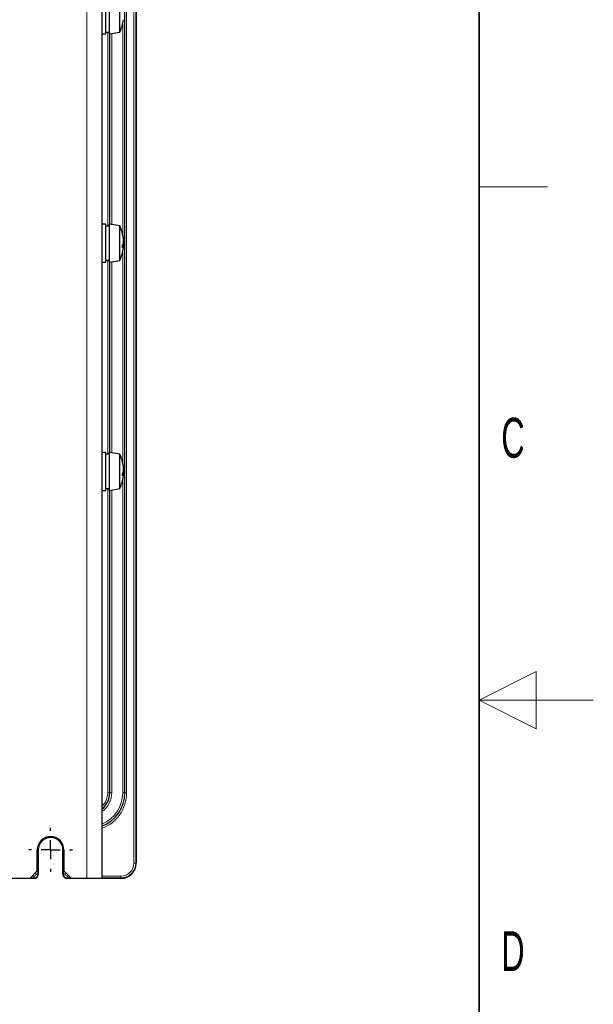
# Model space of a CAD drawing. Header units: millimetres. Extents: x 5 to 418, y 2 to 292.
# Tile 50 of 51: x 368 to 418, y 121 to 207. Entities that reach past the tile are written whole.
import ezdxf

# ---------------------------------------------------------------- set-up
doc = ezdxf.new("R2010")
doc.units = ezdxf.units.MM
doc.layers.add('SLD-0', color=7, linetype='Continuous')
doc.styles.add('SLDTEXTSTYLE0', font='TXT', dxfattribs={"width": 0.605})

# ---------------------------------------------------------------- blocks, each defined once
blk = doc.blocks.new('SW_CENTERMARKSYMBOL_5')
at = {"layer": 'SLD-0', "color": 0}
for p, q in [((0, 1.667), (0, 1.917)), ((-1.667, 0), (-1.917, 0)), ((0, 0), (-0.833, 0)), ((0, 0), (0, 0.833)), ((0, 0), (0, -0.833)), ((0, 0), (0.833, 0)), ((1.667, 0), (1.917, 0)), ((0, -1.667), (0, -1.917))]:
    blk.add_line(p, q, dxfattribs=at)

msp = doc.modelspace()

# ---------------------------------------------------------------- linework, layer by layer
at = {"color": 7, "linetype": 'Continuous', "lineweight": 18}
for p, q in [((373.6157, 131.635), (373.6157, 244.9684)), ((377.7445, 132.9684), (377.7445, 243.635)), ((377.9111, 243.635), (377.9111, 132.9684)), ((376.9315, 139.135), (376.9315, 233.8017)), ((376.9462, 139.135), (376.9462, 233.8017)), ((377.1128, 139.135), (377.1128, 233.8017)), ((376.7649, 188.1153), (376.7649, 206.4881)), ((375.4519, 188.8017), (375.4519, 205.8017)), ((375.6185, 188.9649), (375.6185, 205.6385)), ((375.6332, 188.9623), (375.6332, 205.6411)), ((375.7998, 188.933), (375.7998, 205.6704)), ((376.7649, 168.1153), (376.7649, 186.4881)), ((375.4519, 168.8017), (375.4519, 185.8017)), ((375.6185, 168.9649), (375.6185, 185.6385)), ((375.6332, 168.9623), (375.6332, 185.6411)), ((375.7998, 168.933), (375.7998, 185.6704)), ((375.4519, 139.135), (375.4519, 165.8017)), ((376.7649, 139.135), (376.7649, 166.4881)), ((375.6185, 139.135), (375.6185, 165.6385)), ((375.6332, 139.135), (375.6332, 165.6411)), ((375.7998, 139.135), (375.7998, 165.6704)), ((375.4519, 139.135), (375.6185, 139.135)), ((375.6185, 139.135), (375.6332, 139.135)), ((375.6332, 139.135), (375.7998, 139.135)), ((376.7649, 139.135), (376.9315, 139.135)), ((376.9315, 139.135), (376.9462, 139.135)), ((376.9462, 139.135), (377.1128, 139.135)), ((369.2823, 134.135), (369.3278, 134.135)), ((369.3278, 134.135), (369.3278, 132.0062)), ((369.3278, 134.135), (369.3657, 134.135)), ((371.5702, 134.135), (371.5323, 134.135)), ((371.6157, 134.135), (371.5702, 134.135)), ((371.5702, 132.0062), (371.5702, 134.135)), ((377.9111, 132.9684), (377.7445, 132.9684)), ((377.9111, 132.9684), (377.949, 132.9684)), ((369.1612, 132.0062), (369.1612, 132.1805)), ((371.7369, 132.1805), (371.7369, 132.0062)), ((368.9945, 131.6729), (368.6535, 131.6729)), ((368.8202, 131.8395), (368.9945, 131.8395)), ((368.9945, 131.8395), (368.9945, 131.6729)), ((369.0324, 131.635), (368.9945, 131.6729)), ((369.1612, 132.0062), (369.3278, 132.0062)), ((369.3278, 132.0062), (369.3657, 131.9683)), ((371.5323, 131.9683), (371.5702, 132.0062)), ((371.7369, 132.0062), (371.5702, 132.0062)), ((371.9035, 131.6729), (371.8656, 131.635)), ((371.9035, 131.8395), (372.0778, 131.8395)), ((371.9035, 131.6729), (371.9035, 131.8395)), ((372.2445, 131.6729), (371.9035, 131.6729)), ((374.949, 131.8395), (376.6157, 131.8395)), ((376.6157, 131.6729), (374.949, 131.6729)), ((376.6157, 131.6729), (376.6157, 131.8395)), ((376.6157, 131.6729), (376.6157, 131.635))]:
    msp.add_line(p, q, dxfattribs=at)
at = {"color": 7, "linetype": 'Continuous', "lineweight": 25}
for p, q in [((374.949, 244.9684), (374.949, 131.635)), ((377.949, 243.635), (377.949, 132.9684)), ((375.2823, 206.7279), (375.2823, 208.9684)), ((375.599, 206.7279), (375.599, 208.9684)), ((376.5057, 206.783), (376.5057, 208.8085)), ((375.2823, 205.635), (375.2823, 206.7279)), ((375.599, 205.635), (375.599, 206.7279)), ((376.5057, 205.7949), (376.5057, 206.783)), ((374.949, 205.635), (375.2823, 205.635)), ((375.2823, 205.8017), (375.599, 205.8017)), ((375.599, 205.635), (376.5057, 205.7949)), ((375.2823, 188.9684), (374.949, 188.9684)), ((375.2823, 186.7279), (375.2823, 188.9684)), ((375.599, 188.8017), (375.2823, 188.8017)), ((376.5057, 188.8085), (375.599, 188.9684)), ((375.599, 186.7279), (375.599, 188.9684)), ((376.5057, 186.783), (376.5057, 188.8085)), ((376.8267, 187.7124), (376.84, 187.7144)), ((376.8336, 187.2832), (376.8458, 187.2805)), ((376.8407, 187.6072), (376.8494, 187.6092)), ((376.8448, 187.5519), (376.8458, 187.5522)), ((375.2823, 185.635), (375.2823, 186.7279)), ((375.599, 185.635), (375.599, 186.7279)), ((376.5057, 185.7949), (376.5057, 186.783)), ((376.7589, 187.0761), (376.8458, 187.0512)), ((376.7702, 187.1492), (376.8494, 187.1426)), ((374.949, 185.635), (375.2823, 185.635)), ((375.2823, 185.8017), (375.599, 185.8017)), ((375.599, 185.635), (376.5057, 185.7949)), ((375.2823, 168.9684), (374.949, 168.9684)), ((375.2823, 166.7279), (375.2823, 168.9684)), ((375.599, 168.8017), (375.2823, 168.8017)), ((376.5057, 168.8085), (375.599, 168.9684)), ((375.599, 166.7279), (375.599, 168.9684)), ((376.5057, 166.783), (376.5057, 168.8085)), ((376.8267, 167.7124), (376.84, 167.7144)), ((376.8407, 167.6072), (376.8494, 167.6092)), ((376.8448, 167.5519), (376.8458, 167.5522)), ((375.2823, 165.635), (375.2823, 166.7279)), ((375.599, 165.635), (375.599, 166.7279)), ((376.5057, 165.7949), (376.5057, 166.783)), ((376.7589, 167.0761), (376.8458, 167.0512)), ((376.7702, 167.1492), (376.8494, 167.1426)), ((376.8336, 167.2832), (376.8458, 167.2805)), ((375.2823, 165.8017), (375.599, 165.8017)), ((375.599, 165.635), (376.5057, 165.7949)), ((374.949, 165.635), (375.2823, 165.635)), ((369.2823, 132.3017), (369.2823, 134.135)), ((369.3657, 134.135), (369.3657, 131.9683)), ((371.5323, 131.9683), (371.5323, 134.135)), ((371.6157, 134.135), (371.6157, 132.3017)), ((368.6157, 131.635), (369.2823, 132.3017)), ((371.6157, 132.3017), (372.2823, 131.635)), ((368.6157, 131.635), (366.949, 131.635)), ((369.0324, 131.635), (368.6157, 131.635)), ((372.2823, 131.635), (371.8656, 131.635)), ((373.6157, 131.635), (372.2823, 131.635)), ((374.949, 131.635), (373.6157, 131.635)), ((376.6157, 131.635), (374.949, 131.635))]:
    msp.add_line(p, q, dxfattribs=at)
for centre, radius, start, end in [((373.5323, 207.3017), 3.3333, 333.125393, 352.83965), ((373.5323, 187.3017), 3.3333, 7.16035, 26.874607), ((374.0399, 187.3669), 2.8216, 7.075352, 16.583695), ((376.3362, 188.1318), 0.4099, 354.340191, 5.659809), ((373.7173, 187.2335), 3.1461, 6.980057, 15.822284), ((376.1472, 187.5228), 0.7267, 327.106134, 344.027584), ((375.3298, 187.5268), 1.5218, 3.103521, 7.081077), ((373.5144, 187.337), 3.3373, 2.124772, 4.792878), ((376.3897, 187.6094), 0.4597, 352.853184, 359.97353), ((374.2058, 187.4602), 2.6436, 357.021236, 0.011237), ((374.2058, 187.1432), 2.6436, 359.988763, 2.978764), ((373.5323, 187.3017), 3.3333, 333.125393, 352.83965), ((373.7176, 187.0146), 3.0419, 357.86003, 2.13997), ((376.4676, 187.1728), 0.3973, 316.833719, 342.17506), ((375.3298, 187.0766), 1.5218, 352.918923, 356.896479), ((373.5114, 187.2665), 3.3403, 356.308848, 357.874591), ((376.3897, 186.994), 0.4597, 0.02647, 7.146816), ((373.5323, 167.3017), 3.3333, 7.16035, 26.874607), ((374.0399, 167.3669), 2.8216, 7.075352, 16.583695), ((376.3362, 168.1318), 0.4099, 354.340191, 5.659809), ((373.7173, 167.2335), 3.1461, 6.980057, 15.822284), ((375.3298, 167.5268), 1.5218, 3.103521, 7.081077), ((373.5144, 167.337), 3.3373, 2.124772, 4.792878), ((376.3897, 167.6094), 0.4597, 352.853184, 359.97353), ((374.2058, 167.4602), 2.6436, 357.021236, 0.011237), ((373.5323, 167.3017), 3.3333, 333.125393, 352.83965), ((376.1472, 167.5228), 0.7267, 327.106134, 344.027584), ((373.7176, 167.0146), 3.0419, 357.86003, 2.13997), ((376.4676, 167.1728), 0.3973, 316.833719, 342.17506), ((375.3298, 167.0766), 1.5218, 352.918923, 356.896479), ((373.5114, 167.2665), 3.3403, 356.308848, 357.874591), ((374.2058, 167.1432), 2.6436, 359.988763, 2.978764), ((376.3897, 166.994), 0.4597, 0.02647, 7.146816), ((373.7823, 139.135), 3.1638, 291.638788, 0), ((373.7823, 139.135), 1.8508, 309.075559, 0), ((370.449, 134.135), 1.1667, 0, 180), ((370.449, 134.135), 1.1212, 0, 180), ((370.449, 134.135), 1.0833, 0, 180), ((376.6157, 132.9684), 1.3333, 270, 0)]:
    msp.add_arc(centre, radius, start, end, dxfattribs=at)
at = {"color": 7, "linetype": 'Continuous', "lineweight": 18}
for centre, radius, start, end in [((373.7823, 139.135), 3.3304, 290.505853, 0), ((373.7823, 139.135), 1.6696, 314.330078, 0), ((373.7823, 139.135), 1.8362, 309.447655, 0), ((373.7823, 139.135), 3.1492, 291.744549, 0), ((373.7823, 139.135), 2.9825, 293.027205, 0), ((373.7823, 139.135), 2.0175, 305.329591, 0), ((376.6157, 132.9684), 1.1288, 270, 0), ((376.6157, 132.9684), 1.2955, 270, 0), ((368.9945, 132.0062), 0.3333, 270.008727, 359.991273), ((371.9035, 132.0062), 0.3333, 180.008727, 269.991273)]:
    msp.add_arc(centre, radius, start, end, dxfattribs=at)
for centre, major_axis in [((368.9945, 132.0062), (0.1179, -0.1179)), ((371.9035, 132.0062), (-0.1179, -0.1179))]:
    msp.add_ellipse(centre, major_axis=major_axis, ratio=0.9996955, start_param=5.4979394, end_param=7.0684312, dxfattribs=at)
at = {"color": 7, "linetype": 'Continuous', "lineweight": 25}
for centre, major_axis in [((369.0323, 131.9684), (0.2358, -0.2358)), ((371.8657, 131.9684), (-0.2358, -0.2358))]:
    msp.add_ellipse(centre, major_axis=major_axis, ratio=0.9996955, start_param=5.4979394, end_param=7.0684312, dxfattribs=at)
at = {"layer": 'SLD-0', "lineweight": 35}
msp.add_line((408, 12), (408, 282.5), dxfattribs=at)
at = {"layer": 'SLD-0', "lineweight": 18}
for p, q in [((408, 192.25), (414, 192.25)), ((413, 149.75), (408, 147.25)), ((413, 144.75), (413, 149.75)), ((418, 147.25), (408, 147.25)), ((408, 147.25), (413, 144.75))]:
    msp.add_line(p, q, dxfattribs=at)

# ---------------------------------------------------------------- block references
at = {"layer": 'SLD-0', "color": 7}
msp.add_blockref('SW_CENTERMARKSYMBOL_5', (370.449, 134.135), dxfattribs=at)

# ---------------------------------------------------------------- texts
at = {"layer": 'SLD-0', "char_height": 3.5, "attachment_point": 2, "style": 'SLDTEXTSTYLE0'}
for s, insert in [('C', (410.9597, 172.0011)), ('D', (410.9597, 127.0011))]:
    msp.add_mtext(s, dxfattribs=dict(at, insert=insert))

doc.saveas('drawing.dxf')
